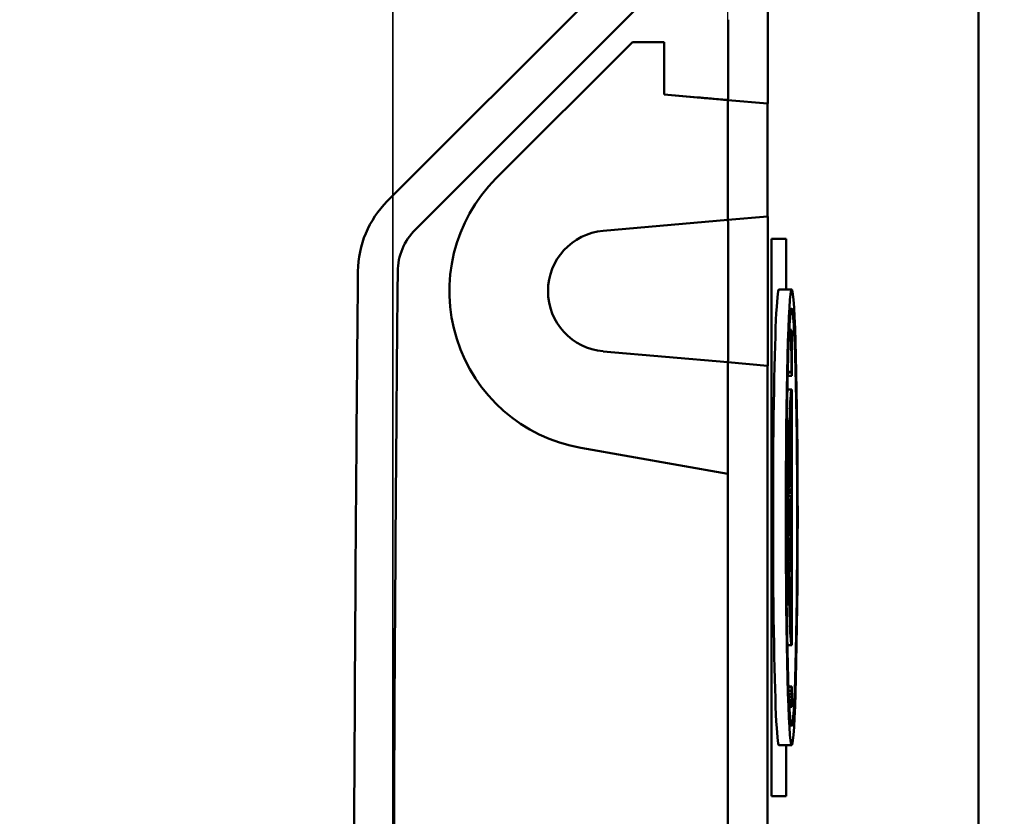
# Model space of a CAD drawing. Header units: inches. Extents: x 0.2 to 50.9, y 0.9 to 32.1.
# Tile 41 of 95: x 26.3 to 29.4, y 24.5 to 27. Entities that reach past the tile are written whole.
import ezdxf

# ---------------------------------------------------------------- set-up
doc = ezdxf.new("R2010")
doc.units = ezdxf.units.IN
doc.header["$LTSCALE"] = 1.5
doc.header["$MEASUREMENT"] = 0
doc.layers.add('Dimension (ANSI)', color=7, linetype='Continuous', lineweight=25)
doc.layers.add('Visible (ANSI)', color=7, linetype='Continuous', lineweight=50)
doc.styles.get("Standard").update_dxf_attribs({"font": 'arial.ttf'})
doc.dimstyles.new('Default (ANSI)', dxfattribs={"dimscale": 1.5, "dimtxt": 0.2, "dimasz": 0.098425, "dimexe": 0.125, "dimexo": 0.0625, "dimgap": 0.031496, "dimtad": 0, "dimtih": 1, "dimtoh": 1, "dimrnd": 1e-08, "dimzin": 0, "dimdsep": 46, "dimtxsty": 'Standard', "dimcen": 0.09, "dimdle": 0.393701, "dimclrd": 256, "dimclre": 256, "dimclrt": 7, "dimadec": 0, "dimazin": 1, "dimtfac": 0.6, "dimtofl": 0, "dimtmove": 0, "dimatfit": 3, "dimfxl": 1, "dimtolj": 1, "dimtzin": 4, "dimlwd": -1, "dimlwe": -1, "dimarcsym": 0})

# ---------------------------------------------------------------- blocks, each defined once
blk = doc.blocks.new('*D61')
at = {"layer": 'Defpoints', "color": 0, "transparency": 16777216}
for p in [(29.7504, 30.3643), (29.7504, 27.4297), (27.5011, 23.4966)]:
    blk.add_point(p, dxfattribs=at)
at = {"layer": 'Dimension (ANSI)', "transparency": 16777216}
for p, q in [((27.5011, 23.5903), (27.5011, 30.5518)), ((29.7504, 27.5235), (29.7504, 30.5518)), ((27.6488, 30.3643), (28.1852, 30.3643)), ((29.6028, 30.3643), (29.0663, 30.3643))]:
    blk.add_line(p, q, dxfattribs=at)
for points in [[(27.6488, 30.389), (27.6488, 30.3397), (27.5011, 30.3643)], [(29.6028, 30.389), (29.6028, 30.3397), (29.7504, 30.3643)]]:
    blk.add_solid(points, dxfattribs=at)
at = {"layer": 'Dimension (ANSI)', "color": 7, "transparency": 16777216, "insert": (28.2325, 30.5175), "char_height": 0.3, "attachment_point": 1}
blk.add_mtext('\\A1;2.25', dxfattribs=at)
blk = doc.blocks.new('*D64')
at = {"layer": 'Defpoints', "color": 0, "transparency": 16777216}
for p in [(27.5007, 29.2966), (28.5531, 25.6207), (27.5007, 22.9522)]:
    blk.add_point(p, dxfattribs=at)
at = {"layer": 'Dimension (ANSI)', "transparency": 16777216}
for p, q in [((27.5007, 23.046), (27.5007, 29.4841)), ((28.5531, 25.7145), (28.5531, 29.4841)), ((27.5007, 29.2966), (27.1287, 29.2966)), ((28.4054, 29.2966), (27.6484, 29.2966))]:
    blk.add_line(p, q, dxfattribs=at)
for points in [[(27.6484, 29.3212), (27.6484, 29.272), (27.5007, 29.2966)], [(28.4054, 29.3212), (28.4054, 29.272), (28.5531, 29.2966)]]:
    blk.add_solid(points, dxfattribs=at)
at = {"layer": 'Dimension (ANSI)', "color": 7, "transparency": 16777216, "insert": (26.3282, 29.4497), "char_height": 0.3, "attachment_point": 1}
blk.add_mtext('\\A1;1.05', dxfattribs=at)

msp = doc.modelspace()

# ---------------------------------------------------------------- linework, layer by layer
at = {"layer": 'Visible (ANSI)'}
for p, q in [((28.4728, 27.4664), (27.4832, 26.4768)), ((27.5715, 26.3884), (28.5612, 27.378)), ((29.3405, 21.9056), (29.3405, 27.2395)), ((28.5537, 26.8543), (28.5537, 27.0471)), ((28.6787, 26.8434), (28.6787, 27.0471)), ((28.2531, 26.9767), (27.8245, 26.5481)), ((28.3531, 26.9767), (28.2531, 26.9767)), ((28.3531, 26.8121), (28.3531, 26.9767)), ((28.3531, 26.8121), (28.457, 26.803)), ((28.5531, 26.7946), (28.3531, 26.8121)), ((28.6781, 26.7836), (28.5531, 26.7946)), ((28.5531, 26.4181), (28.5531, 26.7946)), ((28.6785, 26.7836), (28.6781, 26.7836)), ((28.6781, 26.429), (28.6781, 26.7836)), ((28.5531, 26.4181), (28.6781, 26.429)), ((28.6781, 26.429), (28.6785, 26.4291)), ((28.1615, 26.3839), (28.5531, 26.4181)), ((28.5537, 26.0308), (28.5537, 26.3584)), ((28.6787, 26.0198), (28.6787, 26.3693)), ((28.6899, 26.3583), (28.6898, 26.3583)), ((28.6898, 24.6083), (28.6898, 26.3583)), ((28.6899, 26.3583), (28.7358, 26.3583)), ((28.6899, 24.6083), (28.6899, 26.3583)), ((28.7358, 26.3583), (28.7358, 26.1997)), ((28.7537, 26.1997), (28.7137, 26.1997)), ((28.7528, 26.0725), (28.7461, 26.0725)), ((28.7525, 26.0714), (28.7461, 26.0714)), ((28.7528, 26.0725), (28.7525, 26.0714)), ((28.7525, 26.0714), (28.7528, 25.9412)), ((28.7531, 25.9422), (28.7528, 26.0725)), ((28.754, 26.0701), (28.7528, 26.0701)), ((28.754, 26.0701), (28.754, 25.9751)), ((28.5531, 25.971), (28.1615, 26.0053)), ((28.6781, 25.9601), (28.5531, 25.971)), ((28.5531, 25.971), (28.5531, 25.6207)), ((28.6781, 22.1946), (28.6781, 25.9601)), ((28.6781, 25.9601), (28.6785, 25.9601)), ((28.754, 25.9751), (28.7539, 25.9408)), ((28.754, 25.9403), (28.754, 25.9751)), ((28.754, 25.9286), (28.7411, 25.9286)), ((28.754, 25.9283), (28.7411, 25.9283)), ((28.7528, 25.9412), (28.7414, 25.9412)), ((28.7539, 25.9408), (28.7414, 25.9408)), ((28.754, 25.9392), (28.7414, 25.9392)), ((28.7528, 25.9412), (28.7531, 25.9422)), ((28.7539, 25.9408), (28.754, 25.9403)), ((28.754, 25.9403), (28.754, 25.9392)), ((28.754, 25.9392), (28.754, 25.9286)), ((28.754, 25.9286), (28.754, 25.9283)), ((28.7401, 25.8854), (28.7537, 25.8854)), ((28.754, 25.8772), (28.754, 25.8853)), ((28.754, 25.8772), (28.754, 25.8217)), ((28.7525, 25.843), (28.7495, 25.843)), ((28.7524, 25.8425), (28.7495, 25.8425)), ((28.7494, 25.8037), (28.7477, 25.8037)), ((28.7499, 25.8121), (28.748, 25.8121)), ((28.7499, 25.8121), (28.7494, 25.8037)), ((28.7494, 25.8037), (28.7494, 25.7923)), ((28.751, 25.7214), (28.7499, 25.8121)), ((28.7516, 25.8039), (28.75, 25.8039)), ((28.7516, 25.8039), (28.7519, 25.8054)), ((28.753, 25.816), (28.7519, 25.816)), ((28.754, 25.8217), (28.7533, 25.8217)), ((28.754, 25.8149), (28.7533, 25.8149)), ((28.754, 25.809), (28.7533, 25.809)), ((28.754, 25.8149), (28.754, 25.8217)), ((28.754, 25.809), (28.754, 25.8149)), ((28.754, 25.7255), (28.754, 25.809)), ((28.7406, 25.789), (28.7385, 25.789)), ((28.7406, 25.789), (28.7397, 25.7225)), ((28.7401, 25.7282), (28.7409, 25.7831)), ((28.7409, 25.7831), (28.7406, 25.789)), ((28.7494, 25.7923), (28.7473, 25.7923)), ((28.7494, 25.7923), (28.7497, 25.799)), ((28.7497, 25.799), (28.7508, 25.7172)), ((28.7527, 25.7823), (28.7518, 25.7355)), ((28.7524, 25.7484), (28.7529, 25.7789)), ((28.7418, 25.7641), (28.7406, 25.7641)), ((28.7418, 25.7641), (28.7411, 25.7097)), ((28.7414, 25.7038), (28.7421, 25.7583)), ((28.7421, 25.7583), (28.7418, 25.7641)), ((28.7518, 25.7355), (28.7536, 25.7459)), ((28.7536, 25.7555), (28.7524, 25.7484)), ((28.7536, 25.7555), (28.7525, 25.7555)), ((28.7536, 25.7459), (28.7536, 25.7555)), ((28.7397, 25.7225), (28.7377, 25.7225)), ((28.7397, 25.7225), (28.7427, 25.663)), ((28.7411, 25.7097), (28.7401, 25.7282)), ((28.7433, 25.7349), (28.7418, 25.7349)), ((28.7433, 25.7349), (28.7426, 25.6805)), ((28.7427, 25.663), (28.7436, 25.7291)), ((28.7436, 25.7291), (28.7433, 25.7349)), ((28.7466, 25.7175), (28.7454, 25.7175)), ((28.7466, 25.7175), (28.7462, 25.7022)), ((28.7486, 25.6538), (28.7466, 25.7175)), ((28.7508, 25.7172), (28.7466, 25.7172)), ((28.7518, 25.7355), (28.7508, 25.7355)), ((28.7508, 25.7172), (28.751, 25.7214)), ((28.754, 25.7255), (28.7509, 25.7255)), ((28.754, 25.7217), (28.751, 25.7217)), ((28.754, 25.7217), (28.754, 25.7255)), ((28.754, 25.6924), (28.754, 25.7217)), ((28.5531, 25.6207), (28.0913, 25.7022)), ((28.7426, 25.6805), (28.7414, 25.7038)), ((28.7463, 25.6913), (28.745, 25.6913)), ((28.7462, 25.7022), (28.7452, 25.7022)), ((28.7462, 25.7022), (28.7463, 25.6913)), ((28.7463, 25.6913), (28.7466, 25.7035)), ((28.7466, 25.7035), (28.7484, 25.6461)), ((28.754, 25.6924), (28.7474, 25.6924)), ((28.754, 25.6849), (28.7476, 25.6849)), ((28.754, 25.6848), (28.7476, 25.6848)), ((28.754, 25.6838), (28.7476, 25.6838)), ((28.7536, 25.6816), (28.7477, 25.6816)), ((28.754, 25.6849), (28.754, 25.6924)), ((28.754, 25.6848), (28.754, 25.6849)), ((28.754, 25.6838), (28.754, 25.6848)), ((28.754, 25.6838), (28.754, 25.68)), ((28.754, 25.6642), (28.754, 25.68)), ((28.7427, 25.663), (28.7372, 25.663)), ((28.7404, 25.6578), (28.7372, 25.6578)), ((28.7484, 25.6461), (28.7443, 25.6461)), ((28.7484, 25.6461), (28.7486, 25.6538)), ((28.754, 25.6328), (28.754, 25.6642)), ((28.5531, 22.0714), (28.5531, 25.6207)), ((28.7391, 25.6306), (28.737, 25.6306)), ((28.7408, 25.6425), (28.74, 25.6425)), ((28.7523, 25.6287), (28.7441, 25.6287)), ((28.7451, 25.6275), (28.7441, 25.6275)), ((28.7451, 25.6275), (28.7449, 25.6093)), ((28.7475, 25.5893), (28.7451, 25.6275)), ((28.7451, 25.6), (28.7452, 25.6146)), ((28.7452, 25.6146), (28.7474, 25.5801)), ((28.754, 25.6328), (28.754, 25.565)), ((28.7387, 25.5903), (28.7385, 25.564)), ((28.7418, 25.6005), (28.7391, 25.6005)), ((28.7451, 25.6), (28.7439, 25.6)), ((28.7449, 25.6093), (28.744, 25.6093)), ((28.7449, 25.6093), (28.7451, 25.6)), ((28.7474, 25.5801), (28.7475, 25.5893)), ((28.7538, 25.5717), (28.7538, 25.5874)), ((28.7385, 25.564), (28.7367, 25.564)), ((28.7385, 25.564), (28.7418, 25.5333)), ((28.7389, 25.5732), (28.739, 25.5822)), ((28.7416, 25.5484), (28.7389, 25.5732)), ((28.7417, 25.5631), (28.7416, 25.5484)), ((28.7418, 25.5333), (28.7421, 25.5738)), ((28.754, 25.565), (28.7436, 25.565)), ((28.754, 25.5605), (28.7436, 25.5605)), ((28.7474, 25.5801), (28.7437, 25.5801)), ((28.7538, 25.5717), (28.7437, 25.5717)), ((28.754, 25.5605), (28.754, 25.565)), ((28.754, 25.5357), (28.754, 25.5605)), ((28.7418, 25.5333), (28.7366, 25.5333)), ((28.7516, 25.5511), (28.7436, 25.5511)), ((28.7516, 25.5511), (28.7474, 25.4839)), ((28.7516, 25.5189), (28.7516, 25.5511)), ((28.754, 25.5357), (28.7516, 25.5357)), ((28.754, 25.5357), (28.754, 25.5189)), ((28.7418, 25.5142), (28.7366, 25.5142)), ((28.7418, 25.5142), (28.7385, 25.4447)), ((28.7407, 25.4768), (28.7418, 25.5002)), ((28.7418, 25.5002), (28.7418, 25.5142)), ((28.7458, 25.5019), (28.7434, 25.5019)), ((28.754, 25.5189), (28.7516, 25.5189)), ((28.754, 25.4489), (28.754, 25.5189)), ((28.7392, 25.4449), (28.7404, 25.4702)), ((28.7404, 25.4702), (28.7405, 25.4256)), ((28.7408, 25.4206), (28.7407, 25.4768)), ((28.7442, 25.4636), (28.7434, 25.4636)), ((28.7468, 25.47), (28.7445, 25.47)), ((28.7463, 25.4901), (28.7452, 25.4901)), ((28.7474, 25.4839), (28.7469, 25.4839)), ((28.7474, 25.4839), (28.7516, 25.4167)), ((28.7385, 25.4447), (28.7366, 25.4447)), ((28.7385, 25.4415), (28.7366, 25.4415)), ((28.7385, 25.4447), (28.7385, 25.4415)), ((28.7385, 25.4415), (28.742, 25.3884)), ((28.7405, 25.4256), (28.7392, 25.4449)), ((28.7454, 25.433), (28.7435, 25.433)), ((28.7516, 25.4489), (28.754, 25.4489)), ((28.7516, 25.4167), (28.7516, 25.4489)), ((28.754, 25.4345), (28.7516, 25.4345)), ((28.754, 25.4345), (28.754, 25.4489)), ((28.754, 25.4246), (28.754, 25.4345)), ((28.742, 25.403), (28.7408, 25.4206)), ((28.742, 25.3884), (28.742, 25.403)), ((28.7516, 25.4167), (28.7436, 25.4167)), ((28.754, 25.4093), (28.7436, 25.4093)), ((28.754, 25.408), (28.7436, 25.408)), ((28.754, 25.4031), (28.7436, 25.4031)), ((28.7473, 25.4021), (28.7436, 25.4021)), ((28.7473, 25.4021), (28.7448, 25.3677)), ((28.7474, 25.3928), (28.7473, 25.4021)), ((28.7536, 25.4008), (28.7473, 25.4008)), ((28.754, 25.4246), (28.7516, 25.4246)), ((28.754, 25.4213), (28.7516, 25.4213)), ((28.754, 25.4213), (28.754, 25.4246)), ((28.754, 25.4093), (28.754, 25.4213)), ((28.754, 25.408), (28.754, 25.4093)), ((28.754, 25.408), (28.754, 25.4031)), ((28.754, 25.3993), (28.754, 25.4031)), ((28.754, 25.3834), (28.754, 25.3993)), ((28.742, 25.3884), (28.7367, 25.3884)), ((28.7421, 25.3756), (28.7368, 25.3756)), ((28.7421, 25.3756), (28.7391, 25.3078)), ((28.7422, 25.3638), (28.7421, 25.3756)), ((28.7448, 25.3677), (28.7439, 25.3677)), ((28.7448, 25.3677), (28.745, 25.3493)), ((28.7451, 25.3618), (28.7474, 25.3928)), ((28.754, 25.3521), (28.754, 25.3834)), ((28.7401, 25.3159), (28.7422, 25.3638)), ((28.745, 25.3493), (28.744, 25.3493)), ((28.7453, 25.3471), (28.7441, 25.3471)), ((28.745, 25.3493), (28.7453, 25.3471)), ((28.7453, 25.3471), (28.7451, 25.3618)), ((28.7523, 25.348), (28.7453, 25.348)), ((28.754, 25.2843), (28.754, 25.3521)), ((28.7391, 25.3078), (28.7372, 25.3078)), ((28.7392, 25.3059), (28.7372, 25.3059)), ((28.7391, 25.3078), (28.7392, 25.3059)), ((28.7392, 25.3059), (28.7423, 25.2992)), ((28.7428, 25.3098), (28.7401, 25.3159)), ((28.7411, 25.2275), (28.7429, 25.3068)), ((28.7429, 25.3068), (28.7428, 25.3098)), ((28.7538, 25.291), (28.7538, 25.3067)), ((28.7423, 25.2992), (28.7372, 25.2992)), ((28.7423, 25.2992), (28.7402, 25.2091)), ((28.7492, 25.2934), (28.7447, 25.2934)), ((28.7492, 25.2934), (28.7478, 25.2826)), ((28.748, 25.2737), (28.7493, 25.2838)), ((28.7493, 25.2838), (28.7492, 25.2934)), ((28.7538, 25.291), (28.7492, 25.291)), ((28.754, 25.2843), (28.7493, 25.2843)), ((28.754, 25.2679), (28.754, 25.2843)), ((28.7435, 25.2523), (28.7411, 25.2275)), ((28.7435, 25.2523), (28.7416, 25.2523)), ((28.7436, 25.2407), (28.7435, 25.2523)), ((28.747, 25.2698), (28.7451, 25.2698)), ((28.748, 25.2632), (28.7472, 25.2632)), ((28.754, 25.2679), (28.7482, 25.2679)), ((28.754, 25.2634), (28.7483, 25.2634)), ((28.7511, 25.2448), (28.7484, 25.2448)), ((28.754, 25.2634), (28.754, 25.2679)), ((28.754, 25.2302), (28.754, 25.2634)), ((28.7403, 25.2071), (28.7436, 25.2407)), ((28.747, 25.2265), (28.7459, 25.2265)), ((28.7476, 25.2171), (28.7462, 25.2171)), ((28.748, 25.2333), (28.7472, 25.2333)), ((28.7504, 25.2245), (28.7481, 25.2245)), ((28.7507, 25.241), (28.7484, 25.241)), ((28.7514, 25.2332), (28.7509, 25.2332)), ((28.754, 25.2302), (28.7519, 25.2302)), ((28.754, 25.1412), (28.754, 25.2302)), ((28.7402, 25.2091), (28.7381, 25.2091)), ((28.7403, 25.2071), (28.7382, 25.2071)), ((28.7402, 25.2091), (28.7403, 25.2071)), ((28.7506, 25.1936), (28.7468, 25.1936)), ((28.7509, 25.1848), (28.7506, 25.1848)), ((28.7518, 25.2058), (28.7507, 25.2058)), ((28.7501, 25.1786), (28.7472, 25.1786)), ((28.7512, 25.1618), (28.7503, 25.1618)), ((28.7505, 25.144), (28.7485, 25.144)), ((28.7508, 25.142), (28.7486, 25.142)), ((28.7538, 25.1232), (28.7496, 25.1232)), ((28.754, 25.1412), (28.7538, 25.1232)), ((28.7538, 25.1232), (28.754, 25.124)), ((28.754, 25.124), (28.754, 25.1412)), ((28.754, 25.124), (28.754, 25.0906)), ((28.754, 25.0825), (28.754, 25.0906)), ((28.7401, 25.0824), (28.7537, 25.0824)), ((28.7538, 24.9526), (28.7437, 24.9526)), ((28.7535, 24.9514), (28.7437, 24.9514)), ((28.753, 24.9385), (28.7442, 24.9385)), ((28.753, 24.9385), (28.7529, 24.9279)), ((28.7536, 24.9256), (28.753, 24.9385)), ((28.7538, 24.9526), (28.7535, 24.9514)), ((28.7535, 24.9514), (28.7536, 24.9256)), ((28.7538, 24.9262), (28.7538, 24.9526)), ((28.754, 24.9439), (28.7538, 24.9439)), ((28.754, 24.9439), (28.754, 24.9326)), ((28.7529, 24.9279), (28.7446, 24.9279)), ((28.7536, 24.9198), (28.745, 24.9198)), ((28.7529, 24.9062), (28.7456, 24.9062)), ((28.7529, 24.9279), (28.7536, 24.9198)), ((28.7536, 24.9198), (28.7529, 24.9062)), ((28.7529, 24.9062), (28.7531, 24.897)), ((28.7531, 24.897), (28.7537, 24.9148)), ((28.7537, 24.9148), (28.7537, 24.8884)), ((28.754, 24.9326), (28.7538, 24.9262)), ((28.754, 24.8896), (28.7538, 24.9154)), ((28.7538, 24.9154), (28.754, 24.912)), ((28.7539, 24.9211), (28.754, 24.9233)), ((28.754, 24.9198), (28.7539, 24.9211)), ((28.754, 24.9233), (28.754, 24.9326)), ((28.754, 24.912), (28.754, 24.9198)), ((28.754, 24.912), (28.754, 24.9023)), ((28.7531, 24.897), (28.7461, 24.897)), ((28.7537, 24.8884), (28.7465, 24.8884)), ((28.7537, 24.8884), (28.754, 24.8896)), ((28.754, 24.9023), (28.7539, 24.9023)), ((28.7537, 24.7681), (28.7137, 24.7681)), ((28.7358, 24.7681), (28.7358, 24.6083)), ((28.6899, 24.6083), (28.6898, 24.6083)), ((28.7358, 24.6083), (28.6899, 24.6083))]:
    msp.add_line(p, q, dxfattribs=at)
for radius, start, end in [(0.5, 135, 260), (0.19, 95, 180), (0.19, 180, 265.0001)]:
    msp.add_arc((28.1781, 26.1946), radius, start, end, dxfattribs=at)
for centre, major_axis, start_param, end_param in [((28.7137, 25.4839), (0, 0.7158), 0, 3.141593), ((28.7537, 25.4839), (0, -0.4015), 3.118655, 6.306123), ((28.7537, 25.4839), (0, -0.3934), 3.118185, 6.306593)]:
    msp.add_ellipse(centre, major_axis=major_axis, ratio=0.026195, start_param=start_param, end_param=end_param, dxfattribs=at)
for major_axis in [(0, -0.7158), (0, -0.6559)]:
    msp.add_ellipse((28.7537, 25.4839), major_axis=major_axis, ratio=0.026195, dxfattribs=at)
for points, knots in [([(28.6785, 27.1071), (28.6785, 27.1071), (28.6786, 27.1067), (28.6786, 27.105), (28.6786, 27.1037), (28.6786, 27.099), (28.6787, 27.0945), (28.6787, 27.0838), (28.6787, 27.0777), (28.6787, 27.0669), (28.6787, 27.0626), (28.6787, 27.0546), (28.6787, 27.0508), (28.6787, 27.0471)], [0.000001, 0.000001, 0.000001, 0.000001, 0.0310718, 0.0310718, 0.0629871, 0.0629871, 0.1222675, 0.1222675, 0.1778062, 0.1778062, 0.2116924, 0.2116924, 0.2403473, 0.2403473, 0.2403473, 0.2403473]), ([(28.5535, 26.7949), (28.5535, 26.7955), (28.5536, 26.7972), (28.5536, 26.8039), (28.5536, 26.8081), (28.5537, 26.8194), (28.5537, 26.8259), (28.5537, 26.8432), (28.5537, 26.8485), (28.5537, 26.8543)], [0.0000016, 0.0000016, 0.0000016, 0.0000016, 0.0463107, 0.0463107, 0.0812986, 0.0812986, 0.1109844, 0.1109844, 0.1457501, 0.1457501, 0.1457501, 0.1457501]), ([(28.6787, 26.8434), (28.6787, 26.84), (28.6787, 26.837), (28.6787, 26.8275), (28.6787, 26.8237), (28.6787, 26.813), (28.6787, 26.8065), (28.6787, 26.7957), (28.6786, 26.7914), (28.6786, 26.7868), (28.6786, 26.7856), (28.6786, 26.784), (28.6785, 26.7836), (28.6785, 26.7836)], [-0.2510085, -0.2510085, -0.2510085, -0.2510085, -0.2076953, -0.2076953, -0.1772503, -0.1772503, -0.1192081, -0.1192081, -0.0611586, -0.0611586, -0.030607, -0.030607, 0, 0, 0, 0]), ([(28.5533, 26.7946), (28.5526, 26.7947), (28.5498, 26.7949), (28.5401, 26.7957), (28.5329, 26.7964), (28.5154, 26.7979), (28.5052, 26.7988), (28.488, 26.8003), (28.4818, 26.8008), (28.4693, 26.8019), (28.4632, 26.8025), (28.457, 26.803)], [0.000001, 0.000001, 0.000001, 0.000001, 0.0888993, 0.0888993, 0.1846502, 0.1846502, 0.2778708, 0.2778708, 0.3283433, 0.3283433, 0.3754758, 0.3754758, 0.3754758, 0.3754758]), ([(28.5535, 26.7949), (28.5535, 26.7948), (28.5535, 26.7947), (28.5534, 26.7946), (28.5534, 26.7946), (28.5533, 26.7946)], [0.0000012, 0.0000012, 0.0000012, 0.0000012, 0.00770695, 0.00770695, 0.01541255, 0.01541255, 0.01541255, 0.01541255]), ([(27.4832, 26.4768), (27.4543, 26.4479), (27.4312, 26.4136), (27.3996, 26.3383), (27.3913, 26.2978), (27.3909, 26.2569)], [-0.6225004, -0.6225004, -0.6225004, -0.6225004, -0.3112502, -0.3112502, 0, 0, 0, 0]), ([(28.6785, 26.4291), (28.6785, 26.4291), (28.6786, 26.4287), (28.6786, 26.4271), (28.6786, 26.4259), (28.6786, 26.4213), (28.6787, 26.417), (28.6787, 26.4065), (28.6787, 26.4004), (28.6787, 26.3895), (28.6787, 26.3852), (28.6787, 26.377), (28.6787, 26.3732), (28.6787, 26.3693)], [0.000001, 0.000001, 0.000001, 0.000001, 0.0303839, 0.0303839, 0.061567, 0.061567, 0.1194622, 0.1194622, 0.1752805, 0.1752805, 0.209847, 0.209847, 0.2390429, 0.2390429, 0.2390429, 0.2390429]), ([(27.5159, 26.2558), (27.5161, 26.2804), (27.5212, 26.3048), (27.5402, 26.3503), (27.5541, 26.371), (27.5715, 26.3884)], [-0.3754765, -0.3754765, -0.3754765, -0.3754765, -0.1877382, -0.1877382, 0, 0, 0, 0]), ([(28.5537, 26.3584), (28.5537, 26.362), (28.5537, 26.3655), (28.5537, 26.3731), (28.5537, 26.3771), (28.5537, 26.3874), (28.5537, 26.3934), (28.5536, 26.4037), (28.5536, 26.4081), (28.5536, 26.4149), (28.5535, 26.4171), (28.5535, 26.4178)], [-0.2237061, -0.2237061, -0.2237061, -0.2237061, -0.1965189, -0.1965189, -0.1648821, -0.1648821, -0.1118083, -0.1118083, -0.0581607, -0.0581607, -0.000001, -0.000001, -0.000001, -0.000001]), ([(27.3909, 26.2569), (27.387, 25.8273), (27.3757, 24.5921), (27.3757, 22.0668), (27.379, 21.2998), (27.3827, 20.7136)], [-6.288375, -6.288375, -6.288375, -6.288375, -3.163134, -3.163134, -1.477159, -1.477159, -1.477159, -1.477159]), ([(27.5075, 20.7374), (27.504, 21.3204), (27.5007, 22.0786), (27.5007, 24.5915), (27.512, 25.8263), (27.5159, 26.2558)], [-4.824588, -4.824588, -4.824588, -4.824588, -3.161477, -3.161477, -0.037918, -0.037918, -0.037918, -0.037918]), ([(28.5535, 25.9713), (28.5535, 25.9721), (28.5536, 25.9743), (28.5536, 25.9811), (28.5536, 25.9854), (28.5537, 25.9958), (28.5537, 26.0017), (28.5537, 26.012), (28.5537, 26.016), (28.5537, 26.0236), (28.5537, 26.0272), (28.5537, 26.0308)], [-0.2236921, -0.2236921, -0.2236921, -0.2236921, -0.1655582, -0.1655582, -0.1119327, -0.1119327, -0.0588474, -0.0588474, -0.0271969, -0.0271969, -0.000001, -0.000001, -0.000001, -0.000001]), ([(28.6787, 26.0198), (28.6787, 26.016), (28.6787, 26.0122), (28.6787, 26.004), (28.6787, 25.9996), (28.6787, 25.9888), (28.6787, 25.9827), (28.6787, 25.9722), (28.6786, 25.9679), (28.6786, 25.9633), (28.6786, 25.9621), (28.6786, 25.9605), (28.6785, 25.9601), (28.6785, 25.9601)], [0.000001, 0.000001, 0.000001, 0.000001, 0.029164, 0.029164, 0.0636791, 0.0636791, 0.1194477, 0.1194477, 0.1774041, 0.1774041, 0.2086236, 0.2086236, 0.2390402, 0.2390402, 0.2390402, 0.2390402]), ([(28.7524, 25.8425), (28.7523, 25.8422), (28.7522, 25.8412), (28.752, 25.8369), (28.7519, 25.8347), (28.7517, 25.8261), (28.7517, 25.8217), (28.7516, 25.8127), (28.7516, 25.8081), (28.7516, 25.8039)], [0, 0, 0, 0, 0.01620659, 0.01620659, 0.02230717, 0.02230717, 0.02973517, 0.02973517, 0.04981053, 0.04981053, 0.04981053, 0.04981053]), ([(28.7519, 25.8054), (28.7519, 25.8085), (28.7519, 25.8123), (28.7519, 25.8208), (28.752, 25.8232), (28.7521, 25.8277), (28.7521, 25.8294), (28.7523, 25.8322), (28.7523, 25.8327), (28.7524, 25.833)], [0, 0, 0, 0, 0.0240139, 0.0240139, 0.0434627, 0.0434627, 0.07332, 0.07332, 0.1233827, 0.1233827, 0.1233827, 0.1233827]), ([(28.7533, 25.8177), (28.7533, 25.8199), (28.7532, 25.8245), (28.7531, 25.8311), (28.7531, 25.834), (28.7529, 25.8387), (28.7528, 25.8407), (28.7527, 25.8424), (28.7526, 25.8429), (28.7525, 25.8431), (28.7524, 25.8428), (28.7524, 25.8425)], [0, 0, 0, 0, 0.01718259, 0.01718259, 0.02394785, 0.02394785, 0.0285903, 0.0285903, 0.03035705, 0.03035705, 0.03202456, 0.03202456, 0.03202456, 0.03202456]), ([(28.7524, 25.833), (28.7524, 25.8332), (28.7525, 25.8337), (28.7527, 25.8324), (28.7527, 25.8317), (28.7528, 25.8292), (28.7529, 25.8273), (28.753, 25.8229), (28.753, 25.8216), (28.753, 25.8187), (28.753, 25.8173), (28.753, 25.816)], [0, 0, 0, 0, 0.01228118, 0.01228118, 0.01682815, 0.01682815, 0.01889522, 0.01889522, 0.0196643, 0.0196643, 0.02055786, 0.02055786, 0.02055786, 0.02055786]), ([(28.753, 25.816), (28.753, 25.8135), (28.753, 25.81), (28.753, 25.8027), (28.753, 25.8), (28.7528, 25.7901), (28.7527, 25.7835), (28.7527, 25.7823)], [0, 0, 0, 0, 0.01869102, 0.01869102, 0.02824314, 0.02824314, 0.04030368, 0.04030368, 0.04030368, 0.04030368]), ([(28.7529, 25.7789), (28.753, 25.7838), (28.7531, 25.7903), (28.7532, 25.8003), (28.7533, 25.8034), (28.7533, 25.8115), (28.7533, 25.8148), (28.7533, 25.8177)], [0, 0, 0, 0, 0.04541654, 0.04541654, 0.06719737, 0.06719737, 0.09329463, 0.09329463, 0.09329463, 0.09329463]), ([(28.7536, 25.6816), (28.7535, 25.6814), (28.7533, 25.6812), (28.753, 25.6754), (28.7528, 25.6729), (28.7526, 25.6633), (28.7525, 25.6587), (28.7524, 25.6497), (28.7523, 25.6461), (28.7523, 25.6358), (28.7523, 25.6323), (28.7523, 25.6287)], [0, 0, 0, 0, 0.03303835, 0.03303835, 0.04727079, 0.04727079, 0.05803636, 0.05803636, 0.0615579, 0.0615579, 0.06466581, 0.06466581, 0.06466581, 0.06466581]), ([(28.7409, 25.6554), (28.7407, 25.6571), (28.7405, 25.6589), (28.7399, 25.6559), (28.7397, 25.6535), (28.7394, 25.6461), (28.7393, 25.6431), (28.7392, 25.6369), (28.7391, 25.6331), (28.7391, 25.6306)], [0, 0, 0, 0, 0.0612095, 0.0612095, 0.0961137, 0.0961137, 0.1195554, 0.1195554, 0.1628639, 0.1628639, 0.1628639, 0.1628639]), ([(28.7421, 25.5738), (28.7421, 25.5798), (28.7422, 25.5903), (28.7422, 25.6079), (28.7421, 25.6141), (28.742, 25.6255), (28.7419, 25.6313), (28.7416, 25.6431), (28.7415, 25.6466), (28.7412, 25.6528), (28.741, 25.6547), (28.7409, 25.6554)], [0, 0, 0, 0, 0.0468634, 0.0468634, 0.0729144, 0.0729144, 0.0901239, 0.0901239, 0.1054972, 0.1054972, 0.132873, 0.132873, 0.132873, 0.132873]), ([(28.7527, 25.6279), (28.7527, 25.6314), (28.7527, 25.637), (28.7529, 25.6482), (28.7529, 25.6521), (28.7531, 25.6594), (28.7532, 25.6618), (28.7535, 25.6657), (28.7536, 25.6658), (28.7537, 25.6659)], [0, 0, 0, 0, 0.0262837, 0.0262837, 0.044767, 0.044767, 0.0660379, 0.0660379, 0.1027285, 0.1027285, 0.1027285, 0.1027285]), ([(28.7391, 25.6306), (28.739, 25.6253), (28.7389, 25.6223), (28.7387, 25.602), (28.7387, 25.5936), (28.7387, 25.5903)], [0, 0, 0, 0, 0.04815205, 0.04815205, 0.08704003, 0.08704003, 0.08704003, 0.08704003]), ([(28.739, 25.5822), (28.739, 25.5839), (28.739, 25.593), (28.7392, 25.6131), (28.7392, 25.6169), (28.7393, 25.6206)], [0, 0, 0, 0, 0.01339727, 0.01339727, 0.03049138, 0.03049138, 0.03049138, 0.03049138]), ([(28.7393, 25.6206), (28.7394, 25.624), (28.7395, 25.6301), (28.7398, 25.6386), (28.7399, 25.641), (28.7401, 25.6435), (28.7402, 25.6445), (28.7406, 25.6443), (28.7407, 25.6433), (28.7408, 25.6425)], [0, 0, 0, 0, 0.03054906, 0.03054906, 0.05023879, 0.05023879, 0.06377149, 0.06377149, 0.07660392, 0.07660392, 0.07660392, 0.07660392]), ([(28.7408, 25.6425), (28.741, 25.6409), (28.7411, 25.6391), (28.7415, 25.629), (28.7416, 25.6245), (28.7417, 25.6177), (28.7418, 25.6145), (28.7418, 25.6065), (28.7418, 25.6034), (28.7418, 25.6005)], [0, 0, 0, 0, 0.0462919, 0.0462919, 0.0831305, 0.0831305, 0.1129634, 0.1129634, 0.1520291, 0.1520291, 0.1520291, 0.1520291]), ([(28.7523, 25.6287), (28.7523, 25.6251), (28.7523, 25.6158), (28.7524, 25.6027), (28.7525, 25.5971), (28.7527, 25.587), (28.7529, 25.582), (28.7532, 25.5751), (28.7534, 25.5739), (28.7536, 25.5721), (28.7537, 25.5719), (28.7538, 25.5717)], [0, 0, 0, 0, 0.02806677, 0.02806677, 0.03897168, 0.03897168, 0.0463961, 0.0463961, 0.05138171, 0.05138171, 0.06248324, 0.06248324, 0.06248324, 0.06248324]), ([(28.7538, 25.5874), (28.7537, 25.5878), (28.7535, 25.5884), (28.7531, 25.5949), (28.753, 25.5992), (28.7529, 25.6056), (28.7528, 25.6104), (28.7527, 25.6192), (28.7527, 25.6238), (28.7527, 25.6279)], [0, 0, 0, 0, 0.0294229, 0.0294229, 0.0583021, 0.0583021, 0.1692229, 0.1692229, 0.4344025, 0.4344025, 0.4344025, 0.4344025]), ([(28.7418, 25.6005), (28.7418, 25.596), (28.7418, 25.5928), (28.7418, 25.5747), (28.7417, 25.5693), (28.7417, 25.5631)], [0, 0, 0, 0, 0.03423675, 0.03423675, 0.05563986, 0.05563986, 0.05563986, 0.05563986]), ([(28.7456, 25.5016), (28.7454, 25.501), (28.7451, 25.5002), (28.7447, 25.4934), (28.7446, 25.4907), (28.7444, 25.4826), (28.7443, 25.479), (28.7443, 25.4738), (28.7443, 25.4717), (28.7442, 25.4672), (28.7442, 25.4645), (28.7442, 25.4636)], [0, 0, 0, 0, 0.0603223, 0.0603223, 0.0876004, 0.0876004, 0.1146534, 0.1146534, 0.1374934, 0.1374934, 0.1751314, 0.1751314, 0.1751314, 0.1751314]), ([(28.7445, 25.4646), (28.7445, 25.4669), (28.7445, 25.4694), (28.7446, 25.4752), (28.7446, 25.4776), (28.7447, 25.4807), (28.7447, 25.4834), (28.745, 25.4878), (28.7451, 25.4893), (28.7454, 25.4916), (28.7455, 25.492), (28.7456, 25.4922)], [0, 0, 0, 0, 0.01788861, 0.01788861, 0.02872869, 0.02872869, 0.03179092, 0.03179092, 0.03443761, 0.03443761, 0.03813279, 0.03813279, 0.03813279, 0.03813279]), ([(28.747, 25.4702), (28.747, 25.4728), (28.747, 25.477), (28.7469, 25.4866), (28.7468, 25.4895), (28.7466, 25.4945), (28.7465, 25.4965), (28.7463, 25.5002), (28.7461, 25.501), (28.7458, 25.5022), (28.7457, 25.5019), (28.7456, 25.5016)], [0, 0, 0, 0, 0.0197492, 0.0197492, 0.0359865, 0.0359865, 0.05762, 0.05762, 0.1087892, 0.1087892, 0.1989373, 0.1989373, 0.1989373, 0.1989373]), ([(28.7456, 25.4922), (28.7457, 25.4924), (28.7458, 25.4926), (28.7461, 25.4918), (28.7462, 25.4911), (28.7463, 25.4901)], [0, 0, 0, 0, 0.02842213, 0.02842213, 0.06266819, 0.06266819, 0.06266819, 0.06266819]), ([(28.7442, 25.4636), (28.7443, 25.4613), (28.7443, 25.4569), (28.7444, 25.4492), (28.7444, 25.446), (28.7446, 25.4398), (28.7447, 25.438), (28.7449, 25.4349), (28.745, 25.434), (28.7454, 25.4327), (28.7456, 25.4331), (28.7457, 25.4333)], [0, 0, 0, 0, 0.01820421, 0.01820421, 0.02750021, 0.02750021, 0.03710196, 0.03710196, 0.05677018, 0.05677018, 0.08789772, 0.08789772, 0.08789772, 0.08789772]), ([(28.7457, 25.4428), (28.7454, 25.4423), (28.7452, 25.4417), (28.7448, 25.4464), (28.7447, 25.4483), (28.7447, 25.4513), (28.7446, 25.4534), (28.7445, 25.4572), (28.7445, 25.4587), (28.7445, 25.4616), (28.7445, 25.4629), (28.7445, 25.4646)], [0, 0, 0, 0, 0.0736609, 0.0736609, 0.1128396, 0.1128396, 0.1531655, 0.1531655, 0.1778259, 0.1778259, 0.2080636, 0.2080636, 0.2080636, 0.2080636]), ([(28.7457, 25.4333), (28.7458, 25.4338), (28.7462, 25.4347), (28.7466, 25.4417), (28.7467, 25.4449), (28.7468, 25.4501), (28.7469, 25.4529), (28.747, 25.4579), (28.747, 25.4601), (28.747, 25.4663), (28.747, 25.4681), (28.747, 25.4702)], [0, 0, 0, 0, 0.05012432, 0.05012432, 0.07230892, 0.07230892, 0.08360943, 0.08360943, 0.08647633, 0.08647633, 0.08891248, 0.08891248, 0.08891248, 0.08891248]), ([(28.7468, 25.47), (28.7468, 25.4677), (28.7468, 25.4651), (28.7467, 25.4593), (28.7467, 25.4569), (28.7465, 25.4511), (28.7464, 25.4494), (28.7462, 25.4441), (28.746, 25.4437), (28.7457, 25.4428)], [0, 0, 0, 0, 0.017939, 0.017939, 0.028756, 0.028756, 0.0424033, 0.0424033, 0.1000802, 0.1000802, 0.1000802, 0.1000802]), ([(28.7463, 25.4901), (28.7463, 25.4893), (28.7464, 25.4882), (28.7466, 25.4842), (28.7466, 25.4821), (28.7467, 25.4773), (28.7467, 25.4759), (28.7468, 25.4729), (28.7468, 25.4717), (28.7468, 25.47)], [0, 0, 0, 0, 0.02340724, 0.02340724, 0.03240825, 0.03240825, 0.03618969, 0.03618969, 0.04070334, 0.04070334, 0.04070334, 0.04070334]), ([(28.7536, 25.4008), (28.7535, 25.4007), (28.7533, 25.4005), (28.753, 25.3947), (28.7528, 25.3921), (28.7526, 25.3825), (28.7525, 25.378), (28.7524, 25.369), (28.7523, 25.3653), (28.7523, 25.3551), (28.7523, 25.3515), (28.7523, 25.348)], [0, 0, 0, 0, 0.03303835, 0.03303835, 0.04727079, 0.04727079, 0.05803636, 0.05803636, 0.0615579, 0.0615579, 0.06466581, 0.06466581, 0.06466581, 0.06466581]), ([(28.7527, 25.3472), (28.7527, 25.3515), (28.7527, 25.3564), (28.7529, 25.3675), (28.7529, 25.3714), (28.7531, 25.3787), (28.7532, 25.3811), (28.7535, 25.3849), (28.7536, 25.385), (28.7537, 25.3851)], [0, 0, 0, 0, 0.033068, 0.033068, 0.0566734, 0.0566734, 0.083839, 0.083839, 0.1293555, 0.1293555, 0.1293555, 0.1293555]), ([(28.7523, 25.348), (28.7523, 25.3443), (28.7523, 25.3351), (28.7524, 25.3219), (28.7525, 25.3164), (28.7527, 25.3063), (28.7529, 25.3012), (28.7532, 25.2944), (28.7534, 25.2932), (28.7536, 25.2914), (28.7537, 25.2912), (28.7538, 25.291)], [0, 0, 0, 0, 0.02806677, 0.02806677, 0.03897168, 0.03897168, 0.0463961, 0.0463961, 0.05138171, 0.05138171, 0.06251283, 0.06251283, 0.06251283, 0.06251283]), ([(28.7538, 25.3067), (28.7537, 25.307), (28.7535, 25.3077), (28.7531, 25.3142), (28.753, 25.3185), (28.7529, 25.3249), (28.7528, 25.3297), (28.7527, 25.3385), (28.7527, 25.3431), (28.7527, 25.3472)], [0, 0, 0, 0, 0.0294229, 0.0294229, 0.0583021, 0.0583021, 0.1692229, 0.1692229, 0.4344025, 0.4344025, 0.4344025, 0.4344025]), ([(28.7478, 25.2826), (28.7477, 25.2818), (28.7475, 25.2805), (28.7472, 25.2755), (28.7471, 25.2729), (28.747, 25.2698)], [0, 0, 0, 0, 0.03087904, 0.03087904, 0.07226531, 0.07226531, 0.07226531, 0.07226531]), ([(28.747, 25.2698), (28.747, 25.2673), (28.7469, 25.2645), (28.7468, 25.2568), (28.7468, 25.2527), (28.7468, 25.245), (28.7468, 25.2416), (28.7469, 25.232), (28.747, 25.2288), (28.747, 25.2265)], [0, 0, 0, 0, 0.02661579, 0.02661579, 0.03820888, 0.03820888, 0.04479955, 0.04479955, 0.05396018, 0.05396018, 0.05396018, 0.05396018]), ([(28.7472, 25.2332), (28.7472, 25.2343), (28.7471, 25.2367), (28.7471, 25.2435), (28.7471, 25.2464), (28.7471, 25.2515), (28.7471, 25.2543), (28.7471, 25.2595), (28.7472, 25.2614), (28.7472, 25.2631)], [0, 0, 0, 0, 0.01163, 0.01163, 0.0217822, 0.0217822, 0.0559399, 0.0559399, 0.1239751, 0.1239751, 0.1239751, 0.1239751]), ([(28.7472, 25.2631), (28.7473, 25.2644), (28.7473, 25.2664), (28.7475, 25.2691), (28.7476, 25.2693), (28.7477, 25.2693), (28.7478, 25.2685), (28.7479, 25.2665), (28.748, 25.2647), (28.748, 25.2632)], [0, 0, 0, 0, 0.01399671, 0.01399671, 0.02571248, 0.02571248, 0.04974984, 0.04974984, 0.0966415, 0.0966415, 0.0966415, 0.0966415]), ([(28.7482, 25.2678), (28.7482, 25.2689), (28.7482, 25.2697), (28.7481, 25.2723), (28.748, 25.2729), (28.748, 25.2737)], [0, 0, 0, 0, 0.01221795, 0.01221795, 0.02342692, 0.02342692, 0.02342692, 0.02342692]), ([(28.748, 25.2632), (28.7481, 25.2615), (28.7481, 25.2595), (28.7482, 25.2541), (28.7482, 25.2517), (28.7482, 25.2441), (28.7481, 25.241), (28.7481, 25.2367), (28.7481, 25.2353), (28.748, 25.2333)], [0, 0, 0, 0, 0.017881, 0.017881, 0.0274225, 0.0274225, 0.0407534, 0.0407534, 0.1028207, 0.1028207, 0.1028207, 0.1028207]), ([(28.7482, 25.2264), (28.7483, 25.2288), (28.7483, 25.2316), (28.7484, 25.2381), (28.7484, 25.2423), (28.7484, 25.2506), (28.7484, 25.2547), (28.7483, 25.2632), (28.7483, 25.2656), (28.7482, 25.2678)], [0, 0, 0, 0, 0.02573024, 0.02573024, 0.03294568, 0.03294568, 0.03625649, 0.03625649, 0.03988129, 0.03988129, 0.03988129, 0.03988129]), ([(28.7515, 25.242), (28.7514, 25.2428), (28.7514, 25.2435), (28.7512, 25.2451), (28.7511, 25.2447), (28.7509, 25.2438), (28.7508, 25.2421), (28.7507, 25.241)], [0, 0, 0, 0, 0.0185956, 0.0185956, 0.0535852, 0.0535852, 0.1448379, 0.1448379, 0.1448379, 0.1448379]), ([(28.747, 25.2265), (28.7471, 25.224), (28.7472, 25.2214), (28.7474, 25.218), (28.7475, 25.217), (28.7477, 25.2172), (28.7478, 25.2176), (28.7481, 25.2214), (28.7481, 25.2245), (28.7482, 25.2264)], [0, 0, 0, 0, 0.02762159, 0.02762159, 0.04433937, 0.04433937, 0.05373757, 0.05373757, 0.06506091, 0.06506091, 0.06506091, 0.06506091]), ([(28.748, 25.2333), (28.748, 25.2317), (28.7479, 25.2299), (28.7477, 25.2273), (28.7477, 25.2271), (28.7475, 25.227), (28.7474, 25.2283), (28.7473, 25.2299), (28.7473, 25.2316), (28.7472, 25.2332)], [0, 0, 0, 0, 0.0178913, 0.0178913, 0.0327202, 0.0327202, 0.0671354, 0.0671354, 0.2677594, 0.2677594, 0.2677594, 0.2677594]), ([(28.7504, 25.2245), (28.7504, 25.2218), (28.7503, 25.2186), (28.7503, 25.2099), (28.7504, 25.2068), (28.7505, 25.1996), (28.7506, 25.1957), (28.7506, 25.1936)], [0, 0, 0, 0, 0.02201373, 0.02201373, 0.04124455, 0.04124455, 0.08280137, 0.08280137, 0.08280137, 0.08280137]), ([(28.7507, 25.241), (28.7507, 25.2397), (28.7506, 25.2379), (28.7504, 25.2302), (28.7504, 25.2267), (28.7504, 25.2245)], [0, 0, 0, 0, 0.01959967, 0.01959967, 0.03945299, 0.03945299, 0.03945299, 0.03945299]), ([(28.7506, 25.2213), (28.7506, 25.223), (28.7507, 25.2257), (28.7508, 25.2316), (28.7509, 25.2327), (28.751, 25.2349), (28.7511, 25.2351), (28.7512, 25.2351), (28.7512, 25.2349), (28.7513, 25.2342), (28.7514, 25.2337), (28.7514, 25.2332)], [0, 0, 0, 0, 0.0136803, 0.0136803, 0.0272086, 0.0272086, 0.0533466, 0.0533466, 0.077682, 0.077682, 0.1075711, 0.1075711, 0.1075711, 0.1075711]), ([(28.751, 25.1933), (28.751, 25.194), (28.7509, 25.1953), (28.7507, 25.2009), (28.7507, 25.2039), (28.7506, 25.2085), (28.7506, 25.2112), (28.7506, 25.2148), (28.7506, 25.2164), (28.7506, 25.2188), (28.7506, 25.22), (28.7506, 25.2213)], [0, 0, 0, 0, 0.0141336, 0.0141336, 0.02706, 0.02706, 0.079149, 0.079149, 0.136531, 0.136531, 0.2530159, 0.2530159, 0.2530159, 0.2530159]), ([(28.7514, 25.2332), (28.7515, 25.2323), (28.7516, 25.231), (28.7517, 25.226), (28.7517, 25.2237), (28.7518, 25.2192), (28.7518, 25.2168), (28.7518, 25.2128), (28.7518, 25.2114), (28.7518, 25.2083), (28.7518, 25.2072), (28.7518, 25.2058)], [0, 0, 0, 0, 0.01800043, 0.01800043, 0.03032983, 0.03032983, 0.04250616, 0.04250616, 0.04937963, 0.04937963, 0.05723491, 0.05723491, 0.05723491, 0.05723491]), ([(28.752, 25.202), (28.7521, 25.2043), (28.7521, 25.2082), (28.7521, 25.2201), (28.752, 25.2243), (28.752, 25.2296), (28.7519, 25.2322), (28.7517, 25.2388), (28.7516, 25.2409), (28.7515, 25.242)], [0, 0, 0, 0, 0.0182012, 0.0182012, 0.0364477, 0.0364477, 0.0640638, 0.0640638, 0.1142308, 0.1142308, 0.1142308, 0.1142308]), ([(28.7506, 25.1936), (28.7505, 25.193), (28.7504, 25.1923), (28.7502, 25.1878), (28.7502, 25.1858), (28.7501, 25.1825), (28.7501, 25.1804), (28.7501, 25.1786)], [0, 0, 0, 0, 0.02553118, 0.02553118, 0.04259741, 0.04259741, 0.08315702, 0.08315702, 0.08315702, 0.08315702]), ([(28.7503, 25.1747), (28.7503, 25.1765), (28.7503, 25.1783), (28.7504, 25.1818), (28.7505, 25.1835), (28.7506, 25.1858), (28.7507, 25.1859), (28.7508, 25.1861), (28.7509, 25.1854), (28.7509, 25.1848)], [0, 0, 0, 0, 0.01476157, 0.01476157, 0.02264166, 0.02264166, 0.03078114, 0.03078114, 0.05871169, 0.05871169, 0.05871169, 0.05871169]), ([(28.7509, 25.1848), (28.751, 25.1842), (28.751, 25.1832), (28.7511, 25.1801), (28.7512, 25.1779), (28.7513, 25.1715), (28.7513, 25.1694), (28.7513, 25.1671), (28.7513, 25.1662), (28.7513, 25.1636), (28.7513, 25.1628), (28.7512, 25.1618)], [0, 0, 0, 0, 0.011472, 0.011472, 0.01370417, 0.01370417, 0.01542428, 0.01542428, 0.01685449, 0.01685449, 0.01837603, 0.01837603, 0.01837603, 0.01837603]), ([(28.7518, 25.2058), (28.7518, 25.2036), (28.7518, 25.2015), (28.7517, 25.1974), (28.7516, 25.1953), (28.7514, 25.192), (28.7513, 25.1916), (28.7511, 25.1915), (28.7511, 25.1925), (28.751, 25.1933)], [0, 0, 0, 0, 0.01800374, 0.01800374, 0.02574251, 0.02574251, 0.03269621, 0.03269621, 0.04380809, 0.04380809, 0.04380809, 0.04380809]), ([(28.7513, 25.1834), (28.7514, 25.1839), (28.7516, 25.1847), (28.7518, 25.1889), (28.7519, 25.1906), (28.752, 25.1969), (28.752, 25.1996), (28.752, 25.202)], [0, 0, 0, 0, 0.02488229, 0.02488229, 0.03307346, 0.03307346, 0.04077298, 0.04077298, 0.04077298, 0.04077298]), ([(28.7515, 25.1582), (28.7515, 25.1607), (28.7515, 25.1633), (28.7515, 25.1696), (28.7515, 25.1726), (28.7514, 25.1794), (28.7514, 25.1816), (28.7513, 25.1834)], [0, 0, 0, 0, 0.01953275, 0.01953275, 0.02899292, 0.02899292, 0.03769729, 0.03769729, 0.03769729, 0.03769729]), ([(28.7501, 25.1786), (28.75, 25.1766), (28.75, 25.1732), (28.75, 25.1646), (28.7501, 25.1612), (28.7501, 25.1557), (28.7502, 25.153), (28.7504, 25.1467), (28.7505, 25.1451), (28.7505, 25.144)], [0, 0, 0, 0, 0.01592186, 0.01592186, 0.0277101, 0.0277101, 0.03918984, 0.03918984, 0.05879756, 0.05879756, 0.05879756, 0.05879756]), ([(28.7506, 25.153), (28.7506, 25.1534), (28.7505, 25.1547), (28.7504, 25.1578), (28.7504, 25.1592), (28.7503, 25.1644), (28.7503, 25.1669), (28.7503, 25.1689), (28.7503, 25.1701), (28.7503, 25.1728), (28.7503, 25.1738), (28.7503, 25.1747)], [0, 0, 0, 0, 0.00964741, 0.00964741, 0.01416379, 0.01416379, 0.01950523, 0.01950523, 0.02196171, 0.02196171, 0.02415474, 0.02415474, 0.02415474, 0.02415474]), ([(28.7505, 25.144), (28.7506, 25.1432), (28.7507, 25.1417), (28.7509, 25.1421), (28.751, 25.1426), (28.7513, 25.1464), (28.7513, 25.1486), (28.7514, 25.1533), (28.7515, 25.1558), (28.7515, 25.1582)], [0, 0, 0, 0, 0.02053228, 0.02053228, 0.0297735, 0.0297735, 0.03765911, 0.03765911, 0.05319467, 0.05319467, 0.05319467, 0.05319467]), ([(28.7512, 25.1618), (28.7512, 25.1602), (28.7512, 25.1585), (28.7511, 25.1557), (28.7511, 25.1542), (28.7509, 25.1517), (28.7509, 25.1515), (28.7507, 25.1515), (28.7507, 25.1524), (28.7506, 25.153)], [0, 0, 0, 0, 0.01308189, 0.01308189, 0.01816614, 0.01816614, 0.02402139, 0.02402139, 0.04097325, 0.04097325, 0.04097325, 0.04097325])]:
    msp.add_open_spline(points, degree=3, knots=knots, dxfattribs=at)
for points in [[(28.5533, 26.4181), (28.5534, 26.4181), (28.5535, 26.418), (28.5535, 26.4178)], [(28.5533, 25.971), (28.5534, 25.971), (28.5535, 25.9711), (28.5535, 25.9713)], [(28.754, 25.68), (28.7538, 25.6813), (28.7537, 25.6814), (28.7536, 25.6816)], [(28.7537, 25.6659), (28.7538, 25.6657), (28.7538, 25.6656), (28.754, 25.6642)], [(28.754, 25.3993), (28.7538, 25.4006), (28.7537, 25.4007), (28.7536, 25.4008)], [(28.7537, 25.3851), (28.7538, 25.385), (28.7538, 25.3849), (28.754, 25.3834)]]:
    msp.add_open_spline(points, degree=3, dxfattribs=at)

# ---------------------------------------------------------------- dimensions: what is measured, and where the dimension line sits
at = {"layer": 'Dimension (ANSI)'}
for base, p1, p2, override, picture, middle in [((29.7504, 30.3643), (27.5011, 23.4966), (29.7504, 27.4297), {"dimgap": 0.031496, "dimtih": 0, "dimtoh": 0, "dimdec": 2, "dimtol": 0, "dimlim": 0, "dimtp": 0, "dimtm": 0, "dimtdec": 2, "dimatfit": 1}, '*D61', (28.6258, 30.3643)), ((27.5007, 29.2966), (28.5531, 25.6207), (27.5007, 22.9522), {"dimgap": 0.031496, "dimtih": 0, "dimtoh": 0, "dimdec": 2, "dimtol": 0, "dimlim": 0, "dimtp": 0, "dimtm": 0, "dimtdec": 2, "dimatfit": 2}, '*D64', (26.7048, 29.2966))]:
    dim = msp.add_linear_dim(base=base, p1=p1, p2=p2, angle=180, dimstyle='Default (ANSI)', override=override, dxfattribs=at)
    dim.commit()
    dim.dimension.update_dxf_attribs({"geometry": picture, "text_midpoint": middle, "dimtype": 160})

doc.saveas('drawing.dxf')
